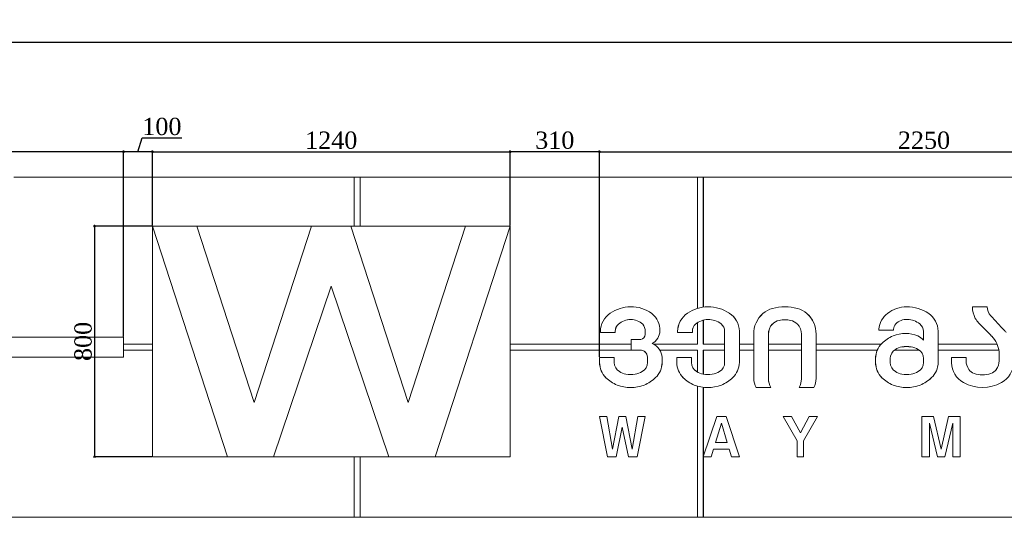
# Model space of a CAD drawing. Header units: feet. Extents: x 1854913 to 1946563, y 4620140 to 4662761.
# Tile 19 of 26: x 1932381 to 1935794, y 4623825 to 4625551. Entities that reach past the tile are written whole.
import ezdxf

# ---------------------------------------------------------------- set-up
doc = ezdxf.new("R2010")
doc.units = ezdxf.units.FT
doc.header["$MEASUREMENT"] = 0
doc.header["$PDMODE"] = 98
doc.header["$PDSIZE"] = 0.3
doc.styles.get("Standard").update_dxf_attribs({"font": 'times.ttf'})
doc.dimstyles.new('ISO-25', dxfattribs={"dimscale": 7, "dimtxt": 20, "dimasz": 2.5, "dimexe": 1.25, "dimexo": 0.625, "dimgap": 3, "dimtad": 1, "dimdec": 0, "dimtxsty": 'Standard', "dimcen": 2.5, "dimadec": 0, "dimazin": 0, "dimtfac": 1, "dimtdec": 0, "dimtmove": 0, "dimatfit": 3, "dimfxl": 1.25, "dimarcsym": 0})

# ---------------------------------------------------------------- blocks, each defined once
blk = doc.blocks.new('A$C22b4107f')
at = {"color": 0, "linetype": 'Continuous', "lineweight": 0, "extrusion": (0, 1, 0)}
for p, q in [((532.8, -5531.2), (1712.8, -5531.2)), ((1712.8, -5701.2), (1712.8, -5531.2)), ((1712.8, -5531.2), (1732.8, -5531.2)), ((1732.8, -5531.2), (2902.8, -5531.2)), ((1732.8, -5531.2), (1732.8, -5701.2)), ((2902.8, -5986.6), (2902.8, -5531.2)), ((2902.8, -5531.2), (2922.8, -5531.2)), ((2922.8, -5531.2), (4092.8, -5531.2)), ((2922.8, -5531.2), (2922.8, -5982.3)), ((1012.8, -5701.2), (1272.8, -6501.2)), ((1166.8, -5701.2), (1012.8, -5701.2)), ((1272.8, -6501.2), (1012.8, -5701.2)), ((1012.8, -5701.2), (1012.8, -6501.2)), ((1365.8, -6313.2), (1166.8, -5701.2)), ((1564.3, -5701.2), (1166.8, -5701.2)), ((1166.8, -5701.2), (1365.8, -6313.2)), ((1564.3, -5701.2), (1365.8, -6313.2)), ((1365.8, -6313.2), (1564.3, -5701.2)), ((1701.3, -5701.2), (1564.3, -5701.2)), ((1899.8, -6313.2), (1701.3, -5701.2)), ((2098.8, -5701.2), (1701.3, -5701.2)), ((1701.3, -5701.2), (1899.8, -6313.2)), ((2098.8, -5701.2), (1899.8, -6313.2)), ((1899.8, -6313.2), (2098.8, -5701.2)), ((1992.8, -6501.2), (2252.8, -5701.2)), ((2252.8, -5701.2), (1992.8, -6501.2)), ((2252.8, -5701.2), (2098.8, -5701.2)), ((2252.8, -6501.2), (2252.8, -5701.2)), ((1432.8, -6501.2), (1632.8, -5909.2)), ((1632.8, -5909.2), (1432.8, -6501.2)), ((1632.8, -5909.2), (1832.8, -6501.2)), ((1832.8, -6501.2), (1632.8, -5909.2)), ((3906.9, -5981.2), (3856.1, -5981.2)), ((2902.8, -6111.2), (2902.8, -6036.1)), ((2922.8, -6027.3), (2922.8, -6111.2)), ((2565.9, -6066.5), (2565.9, -6070)), ((2565.9, -6070), (2617, -6070)), ((2617, -6070), (2617, -6066.5)), ((2721.1, -6066.5), (2721.1, -6077)), ((2833.5, -6066.5), (2833.5, -6070)), ((2833.5, -6070), (2884.7, -6070)), ((2884.7, -6070), (2884.7, -6066.5)), ((2996.6, -6066.5), (2996.6, -6174.4)), ((3047.7, -6174.4), (3047.7, -6065.3)), ((3530.7, -6058.5), (3530.7, -6062)), ((3530.7, -6062), (3581.8, -6062)), ((3581.8, -6062), (3581.8, -6058.5)), ((3685.7, -6066.5), (3685.7, -6096.7)), ((3736.9, -6174.4), (3736.9, -6065.3)), ((912.8, -6086.2), (-3107.2, -6086.2)), ((912.8, -6156.2), (912.8, -6086.2)), ((2672.7, -6094.2), (2672.7, -6131.5)), ((2706, -6094.2), (2672.7, -6094.2)), ((3097.4, -6076.2), (3097.4, -6229.7)), ((3148.6, -6230.6), (3148.6, -6076.2)), ((3262.6, -6076.2), (3262.6, -6230.6)), ((3313.7, -6229.7), (3313.7, -6076.2)), ((1012.8, -6111.2), (912.8, -6111.2)), ((1012.8, -6131.2), (912.8, -6131.2)), ((2672.7, -6111.2), (2252.8, -6111.2)), ((2672.7, -6131.2), (2252.8, -6131.2)), ((2672.7, -6131.5), (2703.1, -6131.5)), ((2902.8, -6111.2), (2750.4, -6111.2)), ((2902.8, -6131.2), (2772, -6131.2)), ((2902.8, -6207.6), (2902.8, -6131.2)), ((2996.6, -6111.2), (2922.8, -6111.2)), ((2996.6, -6131.2), (2922.8, -6131.2)), ((2922.8, -6131.2), (2922.8, -6214.5)), ((3097.4, -6111.2), (3047.7, -6111.2)), ((3097.4, -6131.2), (3047.7, -6131.2)), ((3262.6, -6111.2), (3148.6, -6111.2)), ((3262.6, -6131.2), (3148.6, -6131.2)), ((3539, -6111.2), (3313.7, -6111.2)), ((3526.4, -6131.2), (3313.7, -6131.2)), ((3670.9, -6131.2), (3586, -6131.2)), ((3941.3, -6111.2), (3736.9, -6111.2)), ((3947.2, -6131.2), (3736.9, -6131.2)), ((3948, -6137.5), (3948, -6168.3)), ((-3107.2, -6156.2), (912.8, -6156.2)), ((2562.8, -6157), (2562.8, -6174.4)), ((2613.9, -6157), (2562.8, -6157)), ((2613.9, -6174.4), (2613.9, -6157)), ((2728.9, -6155.6), (2728.9, -6174.4)), ((2780.1, -6174.4), (2780.1, -6157.1)), ((2830.4, -6157), (2830.4, -6174.4)), ((2881.5, -6157), (2830.4, -6157)), ((2881.5, -6174.4), (2881.5, -6157)), ((3519.6, -6160.5), (3519.6, -6174.4)), ((3570.7, -6174.4), (3570.7, -6160.5)), ((3685.7, -6160.5), (3685.7, -6174.4)), ((3833.5, -6157.3), (3782.7, -6157.3)), ((3782.7, -6157.3), (3782.7, -6175.1)), ((3833.5, -6168.3), (3833.5, -6157.3)), ((2902.8, -6711.2), (2902.8, -6256.3)), ((2922.8, -6260.3), (2922.8, -6500.7)), ((3105.4, -6261.2), (3156.5, -6261.2)), ((3254.7, -6261.2), (3305.8, -6261.2)), ((2588.4, -6361.2), (2562.8, -6361.2)), ((2562.8, -6361.2), (2590.1, -6501.2)), ((2607.7, -6475.2), (2588.4, -6361.2)), ((2629.9, -6361.2), (2607.7, -6475.2)), ((2653.8, -6361.2), (2629.9, -6361.2)), ((2676, -6475.2), (2653.8, -6361.2)), ((2695.4, -6361.2), (2676, -6475.2)), ((2693.6, -6501.2), (2721, -6361.2)), ((2721, -6361.2), (2695.4, -6361.2)), ((2969.2, -6361.2), (2922.6, -6501.2)), ((3001.7, -6361.2), (2969.2, -6361.2)), ((3048.4, -6501.2), (3001.7, -6361.2)), ((3200.1, -6361.2), (3247.8, -6446.4)), ((3228.9, -6361.2), (3200.1, -6361.2)), ((3259.2, -6418.5), (3228.9, -6361.2)), ((3289.5, -6361.2), (3259.2, -6418.5)), ((3270.6, -6446.4), (3318.4, -6361.2)), ((3318.4, -6361.2), (3289.5, -6361.2)), ((3680.6, -6361.2), (3680.6, -6501.2)), ((3720.6, -6361.2), (3680.6, -6361.2)), ((3746.9, -6475.2), (3720.6, -6361.2)), ((3773.2, -6361.2), (3746.9, -6475.2)), ((3813.2, -6361.2), (3773.2, -6361.2)), ((3813.2, -6501.2), (3813.2, -6361.2)), ((2620.4, -6501.2), (2641.9, -6398.8)), ((2641.9, -6398.8), (2663.4, -6501.2)), ((2985.5, -6385.1), (2965.3, -6451.3)), ((3005.6, -6451.3), (2985.5, -6385.1)), ((3706.6, -6385.1), (3734.3, -6501.2)), ((3706.6, -6501.2), (3706.6, -6385.1)), ((3759.5, -6501.2), (3787.2, -6385.1)), ((3787.2, -6385.1), (3787.2, -6501.2)), ((2965.3, -6451.3), (3005.6, -6451.3)), ((3247.8, -6446.4), (3247.8, -6501.2)), ((3270.6, -6501.2), (3270.6, -6446.4)), ((2950.2, -6501.2), (2958.1, -6475.2)), ((2958.1, -6475.2), (3012.9, -6475.2)), ((3012.9, -6475.2), (3020.8, -6501.2)), ((1012.8, -6501.2), (1272.8, -6501.2)), ((1272.8, -6501.2), (1432.8, -6501.2)), ((1432.8, -6501.2), (1832.8, -6501.2)), ((1712.8, -6711.2), (1712.8, -6501.2)), ((1732.8, -6501.2), (1732.8, -6711.2)), ((1832.8, -6501.2), (1992.8, -6501.2)), ((1992.8, -6501.2), (2252.8, -6501.2)), ((2590.1, -6501.2), (2620.4, -6501.2)), ((2663.4, -6501.2), (2693.6, -6501.2)), ((2922.6, -6501.2), (2950.2, -6501.2)), ((2922.8, -6501.2), (2922.8, -6711.2)), ((3020.8, -6501.2), (3048.4, -6501.2)), ((3247.8, -6501.2), (3270.6, -6501.2)), ((3680.6, -6501.2), (3706.6, -6501.2)), ((3734.3, -6501.2), (3759.5, -6501.2)), ((3787.2, -6501.2), (3813.2, -6501.2)), ((5732.8, -6711.2), (-3237.2, -6711.2))]:
    blk.add_line(p, q, dxfattribs=at)
at = {"color": 0, "linetype": 'Continuous', "lineweight": 0}
for centre, radius, start, end in [((2643.2, -6067.5), 77.3, 123.8089, 179.2586), ((2671.5, -6107.9), 126.7, 90.2522, 124.2627), ((2674.3, -6096.4), 115.2, 52.839, 91.6754), ((2701.1, -6061.5), 71.2, 357.2908, 53.0387), ((2910.9, -6067.5), 77.3, 123.8089, 179.2586), ((2939.1, -6107.9), 126.7, 90.2522, 124.2627), ((2939.2, -6115.9), 134.6, 56.7949, 90.2522), ((2970.7, -6067.7), 77, 1.752, 56.7949), ((3191, -6075), 93.6, 131.4001, 180.7368), ((3188.1, -6073.6), 90.7, 106.5035, 130.5704), ((3205.2, -6153.5), 172.3, 89.8815, 104.4166), ((3205.9, -6153.5), 172.3, 75.5834, 90.1185), ((3223.1, -6073.6), 90.7, 49.4296, 73.4965), ((3220.1, -6075), 93.6, 359.2632, 48.5999), ((3611.5, -6068.2), 81.4, 127.7801, 173.152), ((3626.5, -6085.5), 104.2, 89.2956, 128.4558), ((3628.8, -6115.6), 134.3, 55.8866, 90.4294), ((3657.7, -6068.6), 79.3, 2.3834, 54.144), ((3935, -5983.4), 79, 178.4099, 208.71), ((3933.2, -5984.1), 77.1, 208.9002, 223.5013), ((5541.6, -4457.7), 2294.5, 223.5013, 225.1121), ((2720.7, -6063.6), 51.6, 298.4937, 358.6635), ((3623.7, -6183.7), 110.1, 66.9349, 113.0651), ((2725.3, -6160), 54.9, 3.0184, 68.6406), ((3600, -6163.8), 80.5, 136.0395, 177.614), ((3619.1, -6182.3), 107.1, 111.1082, 136.0395), ((3647, -6128.2), 50, 39.1359, 66.5787), ((2643.2, -6171.1), 80.5, 182.386, 223.9605), ((2704.1, -6172.6), 76, 314.4244, 358.6642), ((2910.8, -6171.1), 80.5, 182.386, 223.9605), ((2971.7, -6172.6), 76, 314.4244, 358.6642), ((3600, -6171.1), 80.5, 182.386, 223.9605), ((3660.9, -6172.6), 76, 314.4244, 358.6642), ((3864.9, -6172.3), 82.3, 181.9339, 240.8055), ((3915.5, -6171.3), 83.5, 299.1945, 357.403), ((2662.3, -6152.6), 107.1, 223.9605, 248.8918), ((2675.4, -6143.4), 116.9, 291.1082, 314.4244), ((2930, -6152.6), 107.1, 223.9605, 248.8918), ((2943.1, -6143.4), 116.9, 291.1082, 314.4244), ((3172.8, -6227.5), 75.4, 181.6323, 206.5631), ((3238.3, -6227.5), 75.4, 333.4369, 358.3677), ((3619.1, -6152.6), 107.1, 223.9605, 248.8918), ((3632.3, -6143.4), 116.9, 291.1082, 314.4244), ((3890.5, -6126.5), 134.7, 240.8055, 299.1945), ((2670.6, -6131), 130.2, 248.8918, 291.1082), ((2938.3, -6131), 130.2, 248.8918, 291.1082), ((3627.5, -6131), 130.2, 248.8918, 291.1082)]:
    blk.add_arc(centre, radius, start, end, dxfattribs=at)
at = {"color": 0, "linetype": 'Continuous', "lineweight": 0, "extrusion": (0, 0, -1)}
for centre, radius, start, end in [((-3955.1, -5980.4), 48.2, 318.3959, 359.0027), ((-2650.7, -6066.5), 33.6, 0, 48.5777), ((-2670, -6088.3), 62.8, 48.5777, 90.8794), ((-2673.3, -6082.1), 56.6, 87.5923, 134.4333), ((-2684.2, -6064.8), 36.9, 141.2262, 182.6442), ((-2918.3, -6066.5), 33.6, 0, 48.5777), ((-2937.6, -6088.3), 62.8, 48.5777, 90.8794), ((-2941, -6096.3), 70.8, 88.074, 128.2173), ((-2960.8, -6067.2), 35.8, 131.9819, 178.7567), ((-3197.2, -6074.7), 48.6, 358.3168, 43.6773), ((-3195.7, -6075.4), 48, 45.4377, 78.2024), ((-3204.8, -6127.2), 100.7, 79.19, 90.4648), ((-3206.4, -6127.2), 100.7, 89.5352, 100.81), ((-3215.5, -6075.4), 48, 101.7976, 134.5623), ((-3214, -6074.7), 48.6, 136.3227, 181.6832), ((-3615.2, -6062.7), 33.6, 7.1748, 41.0625), ((-3626.1, -6075.2), 50.1, 43.6695, 94.6971), ((-3630.2, -6092.8), 67.6, 89.977, 129.3761), ((-3653.5, -6066.2), 32.3, 127.3788, 180.4168), ((-5067, -4985), 1540.5, 315.6071, 318.1715), ((-2704.1, -6077.3), 16.9, 178.681, 263.8253), ((-3859.8, -6146.2), 88.7, 134.8879, 174.3791), ((-2704.8, -6155.7), 24.2, 86.1758, 179.8654), ((-3607.6, -6161.2), 36.9, 1.0711, 59.3577), ((-3617.6, -6169.5), 49.4, 54.2411, 82.5529), ((-3627.1, -6210.2), 91.1, 80.006, 99.994), ((-3636.3, -6178.2), 58.1, 96.4309, 122.7861), ((-3652.1, -6159.1), 33.6, 117.7856, 182.2697), ((-2650.8, -6173.7), 36.9, 300.6423, 358.9289), ((-2695.3, -6175.8), 33.6, 177.7303, 242.2144), ((-2918.5, -6173.7), 36.9, 300.6423, 358.9289), ((-2963, -6175.8), 33.6, 177.7303, 242.2144), ((-3607.6, -6173.7), 36.9, 300.6423, 358.9289), ((-3652.1, -6175.8), 33.6, 177.7303, 242.2144), ((-3894.4, -6165.4), 61, 327.2514, 357.2194), ((-3895.8, -6168.3), 52.3, 180, 215.1051), ((-2660.8, -6165.4), 49.4, 277.4471, 305.7589), ((-2679.5, -6156.6), 58.1, 237.2139, 263.5691), ((-2928.5, -6165.4), 49.4, 277.4471, 305.7589), ((-2947.2, -6156.6), 58.1, 237.2139, 263.5691), ((-3617.6, -6165.4), 49.4, 277.4471, 305.7589), ((-3636.3, -6156.6), 58.1, 237.2139, 263.5691), ((-3871.7, -6180), 34, 288.0505, 327.2514), ((-3890.4, -6122.5), 94.5, 251.9495, 288.0505), ((-3908.2, -6177.1), 37.1, 215.1051, 251.9495), ((-2670.2, -6124.7), 91.1, 260.006, 279.994), ((-2937.9, -6124.7), 91.1, 260.006, 279.994), ((-3211.8, -6230.6), 63.3, 330.9965, 0.0133), ((-3199.4, -6230.6), 63.3, 179.9867, 209.0035), ((-3627.1, -6124.7), 91.1, 260.006, 279.994)]:
    blk.add_arc(centre, radius, start, end, dxfattribs=at)
blk = doc.blocks.new('_DotSmall')
at = {"color": 0, "linetype": 'ByBlock', "lineweight": 40, "const_width": 0.5}
blk.add_lwpolyline([(-0.0625, 0, 1), (0.0625, 0, 1)], format="xyb", close=True, dxfattribs=at)
blk = doc.blocks.new('*D5616')
at = {"color": 0, "lineweight": -2, "transparency": 16777216}
for p, q in [((1928791, 4625006.6), (1928791, 4625476)), ((1944601, 4625006.6), (1944601, 4625476)), ((1928791, 4625472.2), (1944601, 4625472.2))]:
    blk.add_line(p, q, dxfattribs=at)
at = {"layer": 'Defpoints', "color": 0, "lineweight": 5, "transparency": 16777216}
for p in [(1944601, 4625472.2), (1928791, 4625004.7), (1944601, 4625004.7)]:
    blk.add_point(p, dxfattribs=at)
at = {"color": 0, "lineweight": -2, "transparency": 16777216, "xscale": 15, "yscale": 15, "zscale": 15, "rotation": 180}
blk.add_blockref('_DotSmall', (1928791, 4625472.2), dxfattribs=at)
at = {"color": 0, "lineweight": -2, "transparency": 16777216, "xscale": 15, "yscale": 15, "zscale": 15}
blk.add_blockref('_DotSmall', (1944601, 4625472.2), dxfattribs=at)
at = {"color": 0, "lineweight": 5, "transparency": 16777216, "insert": (1936696, 4625511.8), "char_height": 60, "attachment_point": 5}
blk.add_mtext('15810', dxfattribs=at)
blk = doc.blocks.new('*D5644')
at = {"color": 0, "lineweight": -2, "transparency": 16777216}
for p, q in [((1932841, 4624836.6), (1932841, 4625096.4)), ((1932841, 4625092.6), (1934081, 4625092.6)), ((1934081, 4624836.6), (1934081, 4625096.4))]:
    blk.add_line(p, q, dxfattribs=at)
at = {"layer": 'Defpoints', "color": 0, "lineweight": 5, "transparency": 16777216}
for p in [(1934081, 4625092.6), (1932841, 4624834.7), (1934081, 4624834.7)]:
    blk.add_point(p, dxfattribs=at)
at = {"color": 0, "lineweight": -2, "transparency": 16777216, "xscale": 15, "yscale": 15, "zscale": 15, "rotation": 180}
blk.add_blockref('_DotSmall', (1932841, 4625092.6), dxfattribs=at)
at = {"color": 0, "lineweight": -2, "transparency": 16777216, "xscale": 15, "yscale": 15, "zscale": 15}
blk.add_blockref('_DotSmall', (1934081, 4625092.6), dxfattribs=at)
at = {"color": 0, "lineweight": 5, "transparency": 16777216, "insert": (1933461, 4625132.2), "char_height": 60, "attachment_point": 5}
blk.add_mtext('1240', dxfattribs=at)
blk = doc.blocks.new('*D5645')
at = {"color": 0, "lineweight": -2, "transparency": 16777216}
for p, q in [((1932839.1, 4624834.7), (1932636.7, 4624834.7)), ((1932640.4, 4624834.7), (1932640.4, 4624034.7)), ((1932839.1, 4624034.7), (1932636.7, 4624034.7))]:
    blk.add_line(p, q, dxfattribs=at)
at = {"layer": 'Defpoints', "color": 0, "lineweight": 5, "transparency": 16777216}
for p in [(1932841, 4624834.7), (1932640.4, 4624034.7), (1932841, 4624034.7)]:
    blk.add_point(p, dxfattribs=at)
at = {"color": 0, "lineweight": -2, "transparency": 16777216, "xscale": 15, "yscale": 15, "zscale": 15}
for p, rotation in [((1932640.4, 4624834.7), 90), ((1932640.4, 4624034.7), 270)]:
    blk.add_blockref('_DotSmall', p, dxfattribs=dict(at, rotation=rotation))
at = {"color": 0, "lineweight": 5, "transparency": 16777216, "insert": (1932600.9, 4624434.7), "char_height": 60, "attachment_point": 5, "rotation": 90}
blk.add_mtext('800', dxfattribs=at)
blk = doc.blocks.new('*D5646')
at = {"color": 0, "lineweight": -2, "transparency": 16777216}
for p, q in [((1934391, 4624380.9), (1934391, 4625096.4)), ((1934391, 4625092.6), (1936641, 4625092.6)), ((1936641, 4624461.7), (1936641, 4625096.4))]:
    blk.add_line(p, q, dxfattribs=at)
at = {"layer": 'Defpoints', "color": 0, "lineweight": 5, "transparency": 16777216}
for p in [(1936641, 4625092.6), (1936641, 4624459.8), (1934391, 4624379)]:
    blk.add_point(p, dxfattribs=at)
at = {"color": 0, "lineweight": -2, "transparency": 16777216, "xscale": 15, "yscale": 15, "zscale": 15, "rotation": 180}
blk.add_blockref('_DotSmall', (1934391, 4625092.6), dxfattribs=at)
at = {"color": 0, "lineweight": -2, "transparency": 16777216, "xscale": 15, "yscale": 15, "zscale": 15}
blk.add_blockref('_DotSmall', (1936641, 4625092.6), dxfattribs=at)
at = {"color": 0, "lineweight": 5, "transparency": 16777216, "insert": (1935516, 4625132.2), "char_height": 60, "attachment_point": 5}
blk.add_mtext('2250', dxfattribs=at)
blk = doc.blocks.new('*D5647')
at = {"color": 0, "lineweight": -2, "transparency": 16777216}
for p, q in [((1934081, 4624836.6), (1934081, 4625096.4)), ((1934391, 4625092.6), (1934081, 4625092.6)), ((1934391, 4624380.9), (1934391, 4625096.4))]:
    blk.add_line(p, q, dxfattribs=at)
at = {"layer": 'Defpoints', "color": 0, "lineweight": 5, "transparency": 16777216}
for p in [(1934081, 4625092.6), (1934081, 4624834.7), (1934391, 4624379)]:
    blk.add_point(p, dxfattribs=at)
at = {"color": 0, "lineweight": -2, "transparency": 16777216, "xscale": 15, "yscale": 15, "zscale": 15, "rotation": 180}
blk.add_blockref('_DotSmall', (1934081, 4625092.6), dxfattribs=at)
at = {"color": 0, "lineweight": -2, "transparency": 16777216, "xscale": 15, "yscale": 15, "zscale": 15}
blk.add_blockref('_DotSmall', (1934391, 4625092.6), dxfattribs=at)
at = {"color": 0, "lineweight": 5, "transparency": 16777216, "insert": (1934236, 4625132.2), "char_height": 60, "attachment_point": 5}
blk.add_mtext('310', dxfattribs=at)
blk = doc.blocks.new('*D5655')
at = {"color": 0, "lineweight": -2, "transparency": 16777216}
for p, q in [((1932791, 4625092.6), (1932805.3, 4625140.4)), ((1932805.3, 4625140.4), (1932942.6, 4625140.4)), ((1932741, 4624451.6), (1932741, 4625096.4)), ((1932841, 4625092.6), (1932741, 4625092.6)), ((1932841, 4624836.6), (1932841, 4625096.4))]:
    blk.add_line(p, q, dxfattribs=at)
at = {"layer": 'Defpoints', "color": 0, "lineweight": 5, "transparency": 16777216}
for p in [(1932741, 4625092.6), (1932841, 4624834.7), (1932741, 4624449.7)]:
    blk.add_point(p, dxfattribs=at)
at = {"color": 0, "lineweight": -2, "transparency": 16777216, "xscale": 15, "yscale": 15, "zscale": 15, "rotation": 180}
blk.add_blockref('_DotSmall', (1932741, 4625092.6), dxfattribs=at)
at = {"color": 0, "lineweight": -2, "transparency": 16777216, "xscale": 15, "yscale": 15, "zscale": 15}
blk.add_blockref('_DotSmall', (1932841, 4625092.6), dxfattribs=at)
at = {"color": 0, "lineweight": 5, "transparency": 16777216, "insert": (1932874, 4625179.9), "char_height": 60, "attachment_point": 5}
blk.add_mtext('100', dxfattribs=at)
blk = doc.blocks.new('*D5656')
at = {"color": 0, "lineweight": -2, "transparency": 16777216}
for p, q in [((1928791, 4625006.6), (1928791, 4625096.4)), ((1932741, 4625092.6), (1928791, 4625092.6)), ((1932741, 4624451.6), (1932741, 4625096.4))]:
    blk.add_line(p, q, dxfattribs=at)
at = {"layer": 'Defpoints', "color": 0, "lineweight": 5, "transparency": 16777216}
for p in [(1928791, 4625092.6), (1928791, 4625004.7), (1932741, 4624449.7)]:
    blk.add_point(p, dxfattribs=at)
at = {"color": 0, "lineweight": -2, "transparency": 16777216, "xscale": 15, "yscale": 15, "zscale": 15, "rotation": 180}
blk.add_blockref('_DotSmall', (1928791, 4625092.6), dxfattribs=at)
at = {"color": 0, "lineweight": -2, "transparency": 16777216, "xscale": 15, "yscale": 15, "zscale": 15}
blk.add_blockref('_DotSmall', (1932741, 4625092.6), dxfattribs=at)
at = {"color": 0, "lineweight": 5, "transparency": 16777216, "insert": (1930766, 4625132.2), "char_height": 60, "attachment_point": 5}
blk.add_mtext('3950', dxfattribs=at)
blk = doc.blocks.new('A$C25D36366')
at = {"color": 0, "linetype": 'Continuous', "lineweight": 0, "extrusion": (0, 1, 0)}
for p, q in [((-57331.2, 8628.4), (-56151.2, 8628.4)), ((-56151.2, 8458.4), (-56151.2, 8628.4)), ((-56151.2, 8628.4), (-56131.2, 8628.4)), ((-56131.2, 8628.4), (-54961.2, 8628.4)), ((-56131.2, 8628.4), (-56131.2, 8458.4)), ((-54961.2, 8173.1), (-54961.2, 8628.4)), ((-54961.2, 8628.4), (-54941.2, 8628.4)), ((-54941.2, 8628.4), (-53771.2, 8628.4)), ((-54941.2, 8628.4), (-54941.2, 8177.3)), ((-56851.2, 8458.4), (-56591.2, 7658.4)), ((-56697.2, 8458.4), (-56851.2, 8458.4)), ((-56591.2, 7658.4), (-56851.2, 8458.4)), ((-56851.2, 8458.4), (-56851.2, 7658.4)), ((-56498.2, 7846.4), (-56697.2, 8458.4)), ((-56299.7, 8458.4), (-56697.2, 8458.4)), ((-56697.2, 8458.4), (-56498.2, 7846.4)), ((-56299.7, 8458.4), (-56498.2, 7846.4)), ((-56498.2, 7846.4), (-56299.7, 8458.4)), ((-56162.7, 8458.4), (-56299.7, 8458.4)), ((-55964.2, 7846.4), (-56162.7, 8458.4)), ((-55765.2, 8458.4), (-56162.7, 8458.4)), ((-56162.7, 8458.4), (-55964.2, 7846.4)), ((-55765.2, 8458.4), (-55964.2, 7846.4)), ((-55964.2, 7846.4), (-55765.2, 8458.4)), ((-55871.2, 7658.4), (-55611.2, 8458.4)), ((-55611.2, 8458.4), (-55871.2, 7658.4)), ((-55611.2, 8458.4), (-55765.2, 8458.4)), ((-55611.2, 7658.4), (-55611.2, 8458.4)), ((-56431.2, 7658.4), (-56231.2, 8250.4)), ((-56231.2, 8250.4), (-56431.2, 7658.4)), ((-56231.2, 8250.4), (-56031.2, 7658.4)), ((-56031.2, 7658.4), (-56231.2, 8250.4)), ((-53957, 8178.4), (-54007.8, 8178.4)), ((-54941.2, 8132.3), (-54941.2, 8048.4)), ((-55298, 8093.2), (-55298, 8089.6)), ((-55246.9, 8089.6), (-55246.9, 8093.2)), ((-55142.9, 8093.2), (-55142.9, 8082.7)), ((-55030.4, 8093.2), (-55030.4, 8089.6)), ((-54979.2, 8089.6), (-54979.2, 8093.2)), ((-54961.2, 8048.4), (-54961.2, 8123.5)), ((-54867.3, 8093.2), (-54867.3, 7985.2)), ((-54816.2, 7985.2), (-54816.2, 8094.3)), ((-54333.2, 8101.1), (-54333.2, 8097.6)), ((-54333.2, 8097.6), (-54282.1, 8097.6)), ((-54282.1, 8097.6), (-54282.1, 8101.1)), ((-54178.2, 8093.2), (-54178.2, 8062.9)), ((-54127.1, 7985.2), (-54127.1, 8094.3)), ((-56951.2, 8073.4), (-60971.2, 8073.4)), ((-56951.2, 8003.4), (-56951.2, 8073.4)), ((-55298, 8089.6), (-55246.9, 8089.6)), ((-55191.3, 8065.5), (-55191.3, 8028.1)), ((-55158, 8065.5), (-55191.3, 8065.5)), ((-55030.4, 8089.6), (-54979.2, 8089.6)), ((-54766.5, 8083.5), (-54766.5, 7930)), ((-54715.4, 7929.1), (-54715.4, 8083.5)), ((-54601.3, 8083.5), (-54601.3, 7929.1)), ((-54550.2, 7930), (-54550.2, 8083.5)), ((-56851.2, 8048.4), (-56951.2, 8048.4)), ((-56851.2, 8028.4), (-56951.2, 8028.4)), ((-55191.3, 8048.4), (-55611.2, 8048.4)), ((-55191.3, 8028.4), (-55611.2, 8028.4)), ((-55191.3, 8028.1), (-55160.8, 8028.1)), ((-54961.2, 8048.4), (-55113.6, 8048.4)), ((-54961.2, 8028.4), (-55092, 8028.4)), ((-54961.2, 7952.1), (-54961.2, 8028.4)), ((-54867.3, 8048.4), (-54941.2, 8048.4)), ((-54867.3, 8028.4), (-54941.2, 8028.4)), ((-54941.2, 8028.4), (-54941.2, 7945.1)), ((-54766.5, 8048.4), (-54816.2, 8048.4)), ((-54766.5, 8028.4), (-54816.2, 8028.4)), ((-54601.3, 8048.4), (-54715.4, 8048.4)), ((-54601.3, 8028.4), (-54715.4, 8028.4)), ((-54324.9, 8048.4), (-54550.2, 8048.4)), ((-54337.5, 8028.4), (-54550.2, 8028.4)), ((-54193, 8028.4), (-54278, 8028.4)), ((-53922.6, 8048.4), (-54127.1, 8048.4)), ((-53916.7, 8028.4), (-54127.1, 8028.4)), ((-53915.9, 8022.2), (-53915.9, 7991.3)), ((-60971.2, 8003.4), (-56951.2, 8003.4)), ((-55301.2, 8002.7), (-55301.2, 7985.2)), ((-55250, 8002.7), (-55301.2, 8002.7)), ((-55250, 7985.2), (-55250, 8002.7)), ((-55135, 8004), (-55135, 7985.2)), ((-55083.9, 7985.2), (-55083.9, 8002.5)), ((-55033.5, 8002.7), (-55033.5, 7985.2)), ((-54982.4, 8002.7), (-55033.5, 8002.7)), ((-54982.4, 7985.2), (-54982.4, 8002.7)), ((-54344.4, 7999.2), (-54344.4, 7985.2)), ((-54293.2, 7985.2), (-54293.2, 7999.2)), ((-54178.2, 7999.2), (-54178.2, 7985.2)), ((-54030.5, 8002.3), (-54081.3, 8002.3)), ((-54081.3, 8002.3), (-54081.3, 7984.6)), ((-54030.5, 7991.3), (-54030.5, 8002.3)), ((-54961.2, 7448.4), (-54961.2, 7903.3)), ((-54941.2, 7899.3), (-54941.2, 7658.9)), ((-54758.6, 7898.4), (-54707.4, 7898.4)), ((-54609.2, 7898.4), (-54558.1, 7898.4)), ((-55275.5, 7798.4), (-55301.2, 7798.4)), ((-55301.2, 7798.4), (-55273.8, 7658.4)), ((-55256.2, 7684.4), (-55275.5, 7798.4)), ((-55234, 7798.4), (-55256.2, 7684.4)), ((-55210.1, 7798.4), (-55234, 7798.4)), ((-55187.9, 7684.4), (-55210.1, 7798.4)), ((-55168.5, 7798.4), (-55187.9, 7684.4)), ((-55170.3, 7658.4), (-55142.9, 7798.4)), ((-55142.9, 7798.4), (-55168.5, 7798.4)), ((-54894.7, 7798.4), (-54941.4, 7658.4)), ((-54862.2, 7798.4), (-54894.7, 7798.4)), ((-54815.6, 7658.4), (-54862.2, 7798.4)), ((-54663.8, 7798.4), (-54616.1, 7713.2)), ((-54635, 7798.4), (-54663.8, 7798.4)), ((-54604.7, 7741.1), (-54635, 7798.4)), ((-54574.4, 7798.4), (-54604.7, 7741.1)), ((-54593.3, 7713.2), (-54545.6, 7798.4)), ((-54545.6, 7798.4), (-54574.4, 7798.4)), ((-54183.3, 7798.4), (-54183.3, 7658.4)), ((-54143.3, 7798.4), (-54183.3, 7798.4)), ((-54117, 7684.4), (-54143.3, 7798.4)), ((-54090.7, 7798.4), (-54117, 7684.4)), ((-54050.7, 7798.4), (-54090.7, 7798.4)), ((-54050.7, 7658.4), (-54050.7, 7798.4)), ((-55243.5, 7658.4), (-55222, 7760.9)), ((-55222, 7760.9), (-55200.6, 7658.4)), ((-54878.5, 7774.5), (-54898.6, 7708.3)), ((-54858.3, 7708.3), (-54878.5, 7774.5)), ((-54157.3, 7774.5), (-54129.6, 7658.4)), ((-54157.3, 7658.4), (-54157.3, 7774.5)), ((-54104.4, 7658.4), (-54076.7, 7774.5)), ((-54076.7, 7774.5), (-54076.7, 7658.4)), ((-54913.8, 7658.4), (-54905.9, 7684.4)), ((-54905.9, 7684.4), (-54851.1, 7684.4)), ((-54898.6, 7708.3), (-54858.3, 7708.3)), ((-54851.1, 7684.4), (-54843.1, 7658.4)), ((-54616.1, 7713.2), (-54616.1, 7658.4)), ((-54593.3, 7658.4), (-54593.3, 7713.2)), ((-56851.2, 7658.4), (-56591.2, 7658.4)), ((-56591.2, 7658.4), (-56431.2, 7658.4)), ((-56431.2, 7658.4), (-56031.2, 7658.4)), ((-56151.2, 7448.4), (-56151.2, 7658.4)), ((-56131.2, 7658.4), (-56131.2, 7448.4)), ((-56031.2, 7658.4), (-55871.2, 7658.4)), ((-55871.2, 7658.4), (-55611.2, 7658.4)), ((-55273.8, 7658.4), (-55243.5, 7658.4)), ((-55200.6, 7658.4), (-55170.3, 7658.4)), ((-54941.4, 7658.4), (-54913.8, 7658.4)), ((-54941.2, 7658.4), (-54941.2, 7448.4)), ((-54843.1, 7658.4), (-54815.6, 7658.4)), ((-54616.1, 7658.4), (-54593.3, 7658.4)), ((-54183.3, 7658.4), (-54157.3, 7658.4)), ((-54129.6, 7658.4), (-54104.4, 7658.4)), ((-54076.7, 7658.4), (-54050.7, 7658.4)), ((-52131.2, 7448.4), (-61101.2, 7448.4))]:
    blk.add_line(p, q, dxfattribs=at)
at = {"color": 0, "linetype": 'Continuous', "lineweight": 0}
for centre, radius, start, end in [((-55192.4, 8051.7), 126.7, 90.2522, 124.2627), ((-55189.6, 8063.2), 115.2, 52.839, 91.6754), ((-54924.8, 8051.7), 126.7, 90.2522, 124.2627), ((-54924.7, 8043.8), 134.6, 56.7949, 90.2522), ((-54675.8, 8086), 90.7, 106.5035, 130.5704), ((-54658.7, 8006.1), 172.3, 89.8815, 104.4166), ((-54658, 8006.1), 172.3, 75.5834, 90.1185), ((-54640.8, 8086), 90.7, 49.4296, 73.4965), ((-54237.5, 8074.2), 104.2, 89.2956, 128.4558), ((-54235.2, 8044.1), 134.3, 55.8866, 90.4294), ((-53928.9, 8176.2), 79, 178.4099, 208.71), ((-55220.7, 8092.2), 77.3, 123.8089, 179.2586), ((-55162.8, 8098.2), 71.2, 357.2908, 53.0387), ((-54953.1, 8092.2), 77.3, 123.8089, 179.2586), ((-54893.2, 8092), 77, 1.752, 56.7949), ((-54672.9, 8084.7), 93.6, 131.4001, 180.7368), ((-54643.8, 8084.7), 93.6, 359.2632, 48.5999), ((-54252.4, 8091.4), 81.4, 127.7801, 173.152), ((-54206.3, 8091), 79.3, 2.3834, 54.144), ((-53930.7, 8175.5), 77.1, 208.9002, 223.5013), ((-55143.3, 8096), 51.6, 298.4937, 358.6635), ((-52322.3, 9701.9), 2294.5, 223.5013, 225.1121), ((-53981.2, 8015.2), 116.7, 39.442, 44.3929), ((-54244.8, 7977.3), 107.1, 111.1082, 136.0395), ((-54240.2, 7976), 110.1, 66.9349, 113.0651), ((-54217, 8031.4), 50, 39.1359, 66.5787), ((-55138.7, 7999.6), 54.9, 3.0184, 68.6406), ((-54264, 7995.8), 80.5, 136.0395, 177.614), ((-55220.8, 7988.6), 80.5, 182.386, 223.9605), ((-55159.9, 7987), 76, 314.4244, 358.6642), ((-54953.1, 7988.6), 80.5, 182.386, 223.9605), ((-54892.2, 7987), 76, 314.4244, 358.6642), ((-54264, 7988.6), 80.5, 182.386, 223.9605), ((-54203, 7987), 76, 314.4244, 358.6642), ((-53999, 7987.4), 82.3, 181.9339, 240.8055), ((-53948.4, 7988.4), 83.5, 299.1945, 357.403), ((-55201.6, 8007), 107.1, 223.9605, 248.8918), ((-55188.5, 8016.2), 116.9, 291.1082, 314.4244), ((-54934, 8007), 107.1, 223.9605, 248.8918), ((-54920.8, 8016.2), 116.9, 291.1082, 314.4244), ((-54691.1, 7932.1), 75.4, 181.6323, 206.5631), ((-54625.6, 7932.1), 75.4, 333.4369, 358.3677), ((-54244.8, 8007), 107.1, 223.9605, 248.8918), ((-54231.7, 8016.2), 116.9, 291.1082, 314.4244), ((-55193.3, 8028.6), 130.2, 248.8918, 291.1082), ((-54925.6, 8028.6), 130.2, 248.8918, 291.1082), ((-54236.5, 8028.6), 130.2, 248.8918, 291.1082), ((-53973.4, 8033.1), 134.7, 240.8055, 299.1945)]:
    blk.add_arc(centre, radius, start, end, dxfattribs=at)
at = {"color": 0, "linetype": 'Continuous', "lineweight": 0, "extrusion": (0, 0, -1)}
for centre, radius, start, end in [((53908.8, 8179.2), 48.2, 318.3959, 359.0027), ((55194, 8071.3), 62.8, 48.5777, 90.8794), ((55190.6, 8077.5), 56.6, 87.5923, 134.4333), ((54926.3, 8071.3), 62.8, 48.5777, 90.8794), ((54923, 8063.4), 70.8, 88.074, 128.2173), ((54668.2, 8084.3), 48, 45.4377, 78.2024), ((54659.2, 8032.4), 100.7, 79.19, 90.4648), ((54657.5, 8032.4), 100.7, 89.5352, 100.81), ((54648.5, 8084.3), 48, 101.7976, 134.5623), ((54237.9, 8084.4), 50.1, 43.6695, 94.6971), ((54233.7, 8066.8), 67.6, 89.977, 129.3761), ((52797, 9174.6), 1540.5, 315.6071, 318.1715), ((55213.3, 8093.2), 33.6, 0, 48.5777), ((55179.7, 8094.9), 36.9, 141.2262, 182.6442), ((54945.6, 8093.2), 33.6, 0, 48.5777), ((54903.1, 8092.4), 35.8, 131.9819, 178.7567), ((54666.8, 8084.9), 48.6, 358.3168, 43.6773), ((54649.9, 8084.9), 48.6, 136.3227, 181.6832), ((54248.7, 8096.9), 33.6, 7.1748, 41.0625), ((54210.4, 8093.4), 32.3, 127.3788, 180.4168), ((55159.8, 8082.3), 16.9, 178.681, 263.8253), ((54004.1, 8013.5), 88.7, 134.8879, 174.3791), ((55159.2, 8004), 24.2, 86.1758, 179.8654), ((54256.3, 7998.5), 36.9, 1.0711, 59.3577), ((54246.3, 7990.2), 49.4, 54.2411, 82.5529), ((54236.9, 7949.5), 91.1, 80.006, 99.994), ((54227.6, 7981.4), 58.1, 96.4309, 122.7861), ((54211.8, 8000.5), 33.6, 117.7856, 182.2697), ((53969.5, 7994.3), 61, 327.2514, 357.2194), ((53968.2, 7991.3), 52.3, 180, 215.1051), ((55213.1, 7985.9), 36.9, 300.6423, 358.9289), ((55203.1, 7994.2), 49.4, 277.4471, 305.7589), ((55184.4, 8003), 58.1, 237.2139, 263.5691), ((55168.6, 7983.9), 33.6, 177.7303, 242.2144), ((54945.5, 7985.9), 36.9, 300.6423, 358.9289), ((54935.4, 7994.2), 49.4, 277.4471, 305.7589), ((54916.7, 8003), 58.1, 237.2139, 263.5691), ((54900.9, 7983.9), 33.6, 177.7303, 242.2144), ((54256.3, 7985.9), 36.9, 300.6423, 358.9289), ((54246.3, 7994.2), 49.4, 277.4471, 305.7589), ((54227.6, 8003), 58.1, 237.2139, 263.5691), ((54211.8, 7983.9), 33.6, 177.7303, 242.2144), ((53992.2, 7979.6), 34, 288.0505, 327.2514), ((53955.7, 7982.6), 37.1, 215.1051, 251.9495), ((55193.7, 8034.9), 91.1, 260.006, 279.994), ((54926, 8034.9), 91.1, 260.006, 279.994), ((54652.1, 7929.1), 63.3, 330.9965, 0.0133), ((54664.6, 7929.1), 63.3, 179.9867, 209.0035), ((54236.9, 8034.9), 91.1, 260.006, 279.994), ((53973.5, 8037.1), 94.5, 251.9495, 288.0505)]:
    blk.add_arc(centre, radius, start, end, dxfattribs=at)

msp = doc.modelspace()

# ---------------------------------------------------------------- block references
for name, p in [('A$C22b4107f', (1931828.2, 4630536)), ('A$C25D36366', (1989692.1, 4616376.4))]:
    msp.add_blockref(name, p)

# ---------------------------------------------------------------- dimensions: what is measured, and where the dimension line sits
at = {"color": 5, "lineweight": 5}
for base, p1, p2, picture, middle in [((1944601, 4625472.2), (1928791, 4625004.7), (1944601, 4625004.7), '*D5616', (1936696, 4625511.8)), ((1932741, 4625092.6), (1932841, 4624834.7), (1932741, 4624449.7), '*D5655', (1932814.3, 4625179.9)), ((1928791, 4625092.6), (1932741, 4624449.7), (1928791, 4625004.7), '*D5656', (1930766, 4625132.2)), ((1934081, 4625092.6), (1932841, 4624834.7), (1934081, 4624834.7), '*D5644', (1933461, 4625132.2)), ((1934081, 4625092.6), (1934391, 4624379), (1934081, 4624834.7), '*D5647', (1934236, 4625132.2)), ((1936641, 4625092.6), (1934391, 4624379), (1936641, 4624459.8), '*D5646', (1935516, 4625132.2))]:
    dim = msp.add_linear_dim(base=base, p1=p1, p2=p2, dimstyle='ISO-25', override={"dimscale": 3, "dimasz": 5, "dimblk1": 'DotSmall', "dimblk2": 'DotSmall', "dimsah": 1, "dimtmove": 1}, dxfattribs=at)
    dim.commit()
    dim.dimension.update_dxf_attribs({"geometry": picture, "text_midpoint": middle})
dim = msp.add_linear_dim(base=(1932640.4, 4624034.7), p1=(1932841, 4624834.7), p2=(1932841, 4624034.7), angle=90, dimstyle='ISO-25', override={"dimscale": 3, "dimasz": 5, "dimblk1": 'DotSmall', "dimblk2": 'DotSmall', "dimsah": 1, "dimtmove": 1}, dxfattribs=at)
dim.commit()
dim.dimension.update_dxf_attribs({"geometry": '*D5645', "text_midpoint": (1932600.9, 4624434.7)})

doc.saveas('drawing.dxf')
